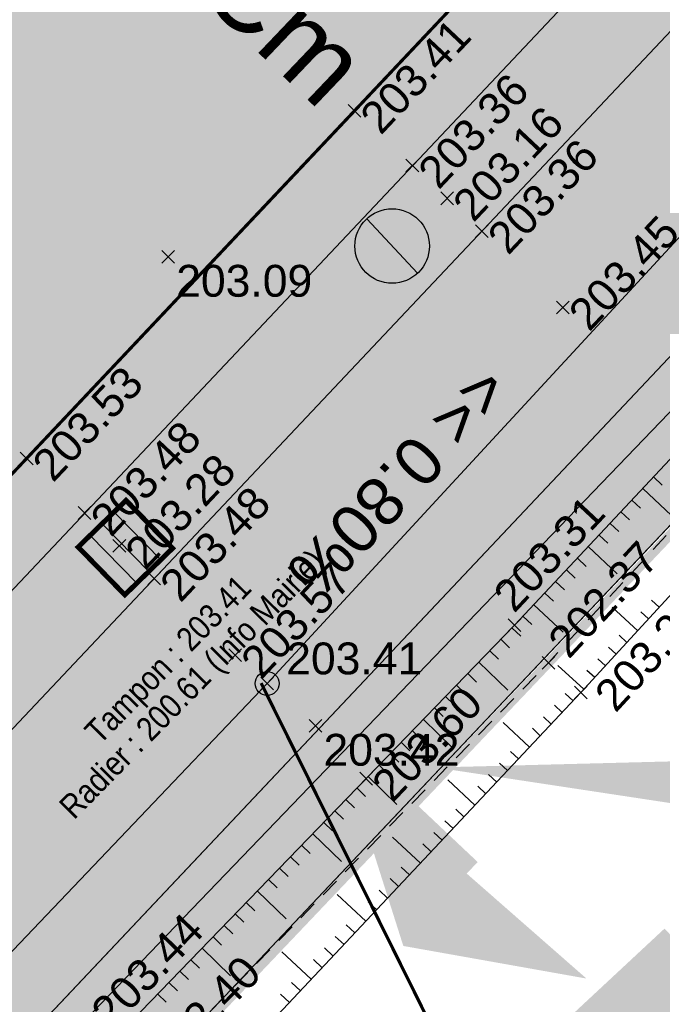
# Model space of a CAD drawing. Extents: x 1616800 to 1632437, y 2248456 to 2251974.
# Tile 186 of 256: x 1617968 to 1617988, y 2251424 to 2251455. Entities that reach past the tile are written whole.
import ezdxf
from ezdxf.enums import TextEntityAlignment as Align

# ---------------------------------------------------------------- set-up
doc = ezdxf.new("R2010")
doc.units = 0
doc.header["$LTSCALE"] = 2
doc.header["$PDMODE"] = 3
doc.header["$PDSIZE"] = 0.2
for name, pattern in [('AXES', [50.8, 31.75, -6.35, 6.35, -6.35]), ('CACHE2', [4.7625, 3.175, -1.5875]), ('CACHEx2', [0.75, 0.5, -0.25]), ('CONTINU', [0]), ('FOSSE', [0.5, 0.3, -0.2]), ('Grille', [0.4, 0.2, -0.2])]:
    doc.linetypes.add(name, pattern=pattern)
doc.layers.get('0').update_dxf_attribs({"linetype": 'CONTINUOUS'})
doc.layers.add('-1-PAP-SURFACES-VOIRIE', color=1, linetype='CONTINUOUS', plot=False)
for name, color, linetype in [('0-PAP DEMANDE MAIRIE 20-06-2017', 5, 'CONTINUOUS'), ('0000-PAP-PROFIL EN TRAVERS DE PRINCIPE', 7, 'CONTINUOUS'), ('01 02-PAP-EP AVALOIRS & GRILLES', 3, 'CONTINUOUS'), ('01-PAP LOTS CONTOURS', 7, 'CONTINUOUS'), ('01-PAP- BORDURE AGGLOS', 30, 'CONTINUOUS'), ('01-PAP- BORDURE CAN CS1 ET PANNEAU SIGNAL', 5, 'CONTINUOUS'), ('01-PAP- BORDURE P1', 6, 'CONTINUOUS'), ('01-PAP- BORDURE T2', 1, 'CONTINUOUS'), ('01-PAP- NIVELLEMENT', 7, 'CONTINUOUS'), ('01-PAP- REVET EV', 93, 'CONTINUOUS'), ('01-PAP- REVET MACROLOT', 51, 'CONTINUOUS'), ('01-PAP- REVET VOIE', 253, 'CONTINUOUS'), ('01-PAP-FILAIRE VOIE', 7, 'CONTINUOUS'), ('01-PAP-MARQUAGE AU SOL', 255, 'CONTINUOUS'), ('01-PAP-REVET NOUE', 93, 'CONTINUOUS'), ('02-PAP-EP PROJET', 3, 'CONTINUOUS'), ('02-PAP-EP TEXTE POUR 2000°', 3, 'CONTINUOUS'), ('08-PAP RESEAU TELEPHONE PROJET', 95, 'CONTINUOUS'), ('09-PAP ECLAIRAGE PROJET', 6, 'CONTINUOUS'), ('09-TRANCHEE GAZ', 30, 'CONTINUOUS'), ('X-PTS TOPO-TEXTE TOPOALT', 8, 'CONTINUOUS'), ('X-PTS TOPO-TOPOPOINT', 8, 'CONTINUOUS'), ('Y - FDP TOPO-LIMITES_ 98061', 8, 'CONTINUOUS'), ('Y-FDP TOPO-TOP_AXE_FOSSE', 8, 'CONTINUOUS'), ('Y-FDP TOPO-TOP_BARBULE', 8, 'CONTINUOUS'), ('Y-FDP TOPO-TOP_TALUS', 8, 'CONTINUOUS'), ('Y-RESEAU EXISTANT FDP-TOP_VANNE_RESEAU', 36, 'CONTINUOUS'), ('Y-RESEAU EXISTANT FDP-TOP_VANNE_SYMB', 36, 'CONTINUOUS'), ('Y-RESEAU EXISTANT FDP-TOP_VANNE_TEXTE', 36, 'CONTINUOUS'), ('ZZ- PAP ALT PTS PROJET', 7, 'CONTINUOUS'), ('ZZ-TopoCod', 5, 'CONTINUOUS')]:
    doc.layers.add(name, color=color, linetype=linetype)
doc.layers.add('01-PAP- REVET TROTTOIR', color=7, linetype='CONTINUOUS', true_color=0xddc49a)
doc.styles.add('Arial 2.0', font='arial.ttf', dxfattribs={"width": 0.99, "height": 0.4})
doc.styles.get("Standard").update_dxf_attribs({"font": 'arial.ttf'})
doc.linetypes.add('EAUX_USÉES', pattern='A,20,-1,["EU",Standard,S=1,R=0,X=0,Y=-0.5],-2.5', length=23.5)

# ---------------------------------------------------------------- blocks, each defined once
blk = doc.blocks.new('U014')
at = {"color": 0}
blk.add_line((0, 0), (0, 0), dxfattribs=at)
blk.add_circle((0, 0), 0.375, dxfattribs=at)
blk = doc.blocks.new('TCPOINT')
at = {"color": 0}
blk.add_point((0, 0), dxfattribs=at)
at = {"layer": 'X-PTS TOPO-TEXTE TOPOALT'}
blk.add_attdef('ALT', text='', height=0.75, dxfattribs=at).set_placement((0.25, -0.25), align=Align.TOP_LEFT)
blk = doc.blocks.new('TCPOINT_2')
at = {"color": 0}
blk.add_point((0, 0), dxfattribs=at)
at = {"layer": 'X-PTS TOPO-TEXTE TOPOALT'}
blk.add_attdef('ALT', (0.25, 0.25), '', height=0.75, dxfattribs=at)
blk = doc.blocks.new('TCPOINT_C')
at = {"color": 0}
blk.add_point((0, 0), dxfattribs=at)
at = {"layer": 'X-PTS TOPO-TEXTE TOPOALT'}
blk.add_attdef('ALT', text='', height=0.75, dxfattribs=at).set_placement((0.5, 0.09), align=Align.MIDDLE_LEFT)
blk = doc.blocks.new('PAP PROJET NIV')
at = {"color": 0}
blk.add_point((0, 0), dxfattribs=at)
at = {"layer": 'ZZ- PAP ALT PTS PROJET', "style": 'Arial 2.0', "width": 0.99}
blk.add_attdef('ALT', text='', height=0.4, dxfattribs=at).set_placement((0.1, -0.1), align=Align.TOP_LEFT)
at = {"layer": 'ZZ-TopoCod', "style": 'Arial 2.0', "width": 0.99}
blk.add_attdef('COD', text='', height=0.12, dxfattribs=at).set_placement((-0.1, 0), align=Align.MIDDLE_RIGHT)
blk = doc.blocks.new('Grille40x40')
at = {"layer": '01-PAP-REVET NOUE', "ltscale": 0.6}
h = blk.add_hatch(color=255, dxfattribs=at)
h.dxf.hatch_style = 1
h.paths.add_polyline_path([(-0.449, 0.452), (0.451, 0.452), (0.451, -0.448), (-0.449, -0.448)])
at = {"linetype": 'Continuous'}
for p, q in [((-0.224, 0.452), (-0.224, -0.448)), ((0.001, 0.452), (0.001, -0.448)), ((0.226, 0.452), (0.226, -0.448))]:
    blk.add_line(p, q, dxfattribs=at)
at = {"linetype": 'Continuous', "const_width": 0.0675, "flags": 128}
blk.add_lwpolyline([(-0.449, 0.452), (0.451, 0.452), (0.451, -0.448), (-0.449, -0.448)], close=True, dxfattribs=at)
blk = doc.blocks.new('MAT HT 4.00m')
at = {"ltscale": 0.6}
h = blk.add_hatch(color=255, dxfattribs=at)
h.dxf.hatch_style = 1
edge = h.paths.add_edge_path()
edge.add_arc((1633920.685, 3151916.202), 0.9, 0, 360)
h = blk.add_hatch(color=256, dxfattribs=at)
h.dxf.hatch_style = 1
h.paths.add_polyline_path([(1633920.072, 3151916.861, 0.208298), (1633919.785, 3151916.202, 0.655221), (1633921.298, 3151915.543)])
blk.add_line((1633921.298, 3151915.543), (1633920.072, 3151916.861), dxfattribs=at)
blk.add_circle((1633920.685, 3151916.202), 0.9, dxfattribs=at)

msp = doc.modelspace()

# ---------------------------------------------------------------- hatches: boundary and pattern name
at = {"layer": '01-PAP- REVET EV'}
h = msp.add_hatch(color=256, dxfattribs=at)
h.dxf.hatch_style = 1
edge = h.paths.add_edge_path()
edge.add_arc((1617784.7073, 2251677.3653), 60, 247.742856, 257.468045, ccw=False)
edge.add_line((1617761.9814, 2251621.8357), (1617699.4389, 2251647.4316))
edge.add_arc((1617722.1648, 2251702.9612), 60, 233.989513, 247.742856, ccw=False)
edge.add_line((1617686.8888, 2251654.4266), (1617669.5974, 2251666.9943))
edge.add_line((1617669.5974, 2251666.9943), (1617668.4216, 2251665.3765))
edge.add_arc((1617669.2305, 2251664.7886), 1, 143.98951, 233.98951)
edge.add_line((1617668.6425, 2251663.9797), (1617685.125, 2251651.9999))
edge.add_arc((1617722.1648, 2251702.9612), 63, 233.989513, 247.742856)
edge.add_line((1617698.3026, 2251644.6551), (1617760.8451, 2251619.0592))
edge.add_arc((1617784.7073, 2251677.3653), 63, 247.742856, 257.468045)
edge.add_line((1617771.0373, 2251615.8662), (1617789.7089, 2251611.7159))
edge.add_arc((1617785.3692, 2251592.1924), 20, 59.33679, 77.46804, ccw=False)
edge.add_line((1617795.569, 2251609.396), (1617948.5955, 2251518.6683))
edge.add_arc((1617986.0799, 2251581.8916), 73.5, 239.336785, 245.06299)
edge.add_line((1617955.0907, 2251515.2438), (1617988.8085, 2251499.566))
edge.add_arc((1617979.9544, 2251480.5238), 21, -43.32991, 65.06299, ccw=False)
edge.add_line((1617995.2302, 2251466.1137), (1617894.4737, 2251359.3053))
edge.add_line((1617894.4737, 2251359.3053), (1617832.0097, 2251294.7553))
edge.add_arc((1617828.1495, 2251312.3365), 18, 282.38358, 315.94089)
edge.add_line((1617841.0847, 2251299.8193), (1617896.6428, 2251357.2328))
edge.add_line((1617896.6428, 2251357.2328), (1617997.4124, 2251464.0551))
edge.add_arc((1617979.9462, 2251480.5263), 24.0076, 316.6793, 423.74015)
edge.add_line((1617990.5682, 2251502.0563), (1617956.3555, 2251517.9641))
edge.add_arc((1617986.0799, 2251581.8916), 70.5, 239.336785, 245.06299, ccw=False)
edge.add_line((1617950.1255, 2251521.2489), (1617797.099, 2251611.9765))
edge.add_arc((1617785.3692, 2251592.1924), 23, 59.33679, 77.46804)
edge.add_line((1617790.3598, 2251614.6444), (1617771.6882, 2251618.7947))
h = msp.add_hatch(color=256, dxfattribs=at)
h.dxf.hatch_style = 1
edge = h.paths.add_edge_path()
edge.add_line((1618000.3795, 2251451.6653), (1618005.2256, 2251456.6501))
edge.add_line((1618005.2256, 2251456.6501), (1618002.5043, 2251459.2517))
edge.add_line((1618002.5043, 2251459.2517), (1617901.7042, 2251352.397))
edge.add_line((1617901.7042, 2251352.397), (1617845.5399, 2251294.3571))
edge.add_arc((1617858.4751, 2251281.8399), 18, 135.94089, 174.84047)
edge.add_line((1617840.548, 2251283.4586), (1617904.6571, 2251349.6964))
edge.add_line((1617904.6571, 2251349.6964), (1617934.7754, 2251382.3083))
edge.add_line((1617934.7754, 2251382.3083), (1618000.3795, 2251451.6653))
at = {"layer": '01-PAP- REVET MACROLOT'}
h = msp.add_hatch(color=256, dxfattribs=at)
h.dxf.hatch_style = 1
edge = h.paths.add_edge_path()
edge.add_arc((1617785.3692, 2251592.1924), 17.5, 59.33679, 77.46804)
edge.add_line((1617789.1664, 2251609.2755), (1617770.4948, 2251613.4258))
edge.add_arc((1617784.7073, 2251677.3653), 65.5, 247.742856, 257.468045, ccw=False)
edge.add_line((1617759.8982, 2251616.7454), (1617730.0229, 2251628.9721))
edge.add_line((1617730.0229, 2251628.9721), (1617729.3798, 2251628.1548))
edge.add_line((1617729.3798, 2251628.1548), (1617679.738, 2251574.4653))
edge.add_line((1617679.738, 2251574.4653), (1617738.9827, 2251533.7062))
edge.add_line((1617738.9827, 2251533.7062), (1617779.8858, 2251505.5659))
edge.add_line((1617779.8858, 2251505.5659), (1617847.8922, 2251475.7862))
edge.add_line((1617847.8922, 2251475.7862), (1617847.8927, 2251475.786))
edge.add_line((1617847.8927, 2251475.786), (1617956.6559, 2251428.8657))
edge.add_line((1617956.6559, 2251428.8657), (1617993.4116, 2251467.8292))
edge.add_arc((1617979.9544, 2251480.5238), 18.5, 316.67009, 327.72094)
edge.add_line((1617995.5954, 2251470.644), (1617990.8277, 2251495.4912))
edge.add_arc((1617979.9544, 2251480.5238), 18.5, 54.0028, 65.06299)
edge.add_line((1617987.7544, 2251497.2991), (1617954.0366, 2251512.9769))
edge.add_arc((1617986.0799, 2251581.8916), 76, 239.336785, 245.06299, ccw=False)
edge.add_line((1617947.3206, 2251516.5179), (1617794.294, 2251607.2455))
at = {"layer": '01-PAP- REVET TROTTOIR'}
h = msp.add_hatch(color=256, dxfattribs=at)
h.dxf.hatch_style = 1
edge = h.paths.add_edge_path()
edge.add_arc((1617784.7073, 2251677.3653), 65.5, 247.742856, 257.468045)
edge.add_line((1617770.4948, 2251613.4258), (1617789.1664, 2251609.2755))
edge.add_arc((1617785.3692, 2251592.1924), 17.5, 59.33679, 77.46804, ccw=False)
edge.add_line((1617794.294, 2251607.2455), (1617947.3206, 2251516.5179))
edge.add_arc((1617986.0799, 2251581.8916), 76, 239.336785, 245.06299)
edge.add_line((1617954.0366, 2251512.9769), (1617987.7544, 2251497.2991))
edge.add_arc((1617979.9544, 2251480.5238), 18.5, -43.32991, 65.06299, ccw=False)
edge.add_line((1617993.4116, 2251467.8292), (1617892.6661, 2251361.0323))
edge.add_line((1617892.6661, 2251361.0323), (1617834.6962, 2251301.1265))
edge.add_line((1617834.6962, 2251301.1265), (1617823.5125, 2251297.7306))
edge.add_arc((1617826.1974, 2251309.638), 12.2064, 225.71227, 257.29336, ccw=False)
edge.add_line((1617817.6742, 2251300.9002), (1617815.7598, 2251302.776))
edge.add_line((1617815.7598, 2251302.776), (1617814.0101, 2251300.9903))
edge.add_line((1617814.0101, 2251300.9903), (1617815.7202, 2251299.3168))
edge.add_arc((1617828.1494, 2251312.3364), 17.9999, 226.32876, 282.38379)
edge.add_line((1617832.0097, 2251294.7553), (1617894.4737, 2251359.3053))
edge.add_line((1617894.4737, 2251359.3053), (1617995.2302, 2251466.1137))
edge.add_arc((1617979.9544, 2251480.5238), 21, 316.67009, 425.06299)
edge.add_line((1617988.8085, 2251499.566), (1617955.0907, 2251515.2438))
edge.add_arc((1617986.0799, 2251581.8916), 73.5, 239.336785, 245.06299, ccw=False)
edge.add_line((1617948.5955, 2251518.6683), (1617795.569, 2251609.396))
edge.add_arc((1617785.3692, 2251592.1924), 20, 59.33679, 77.46804)
edge.add_line((1617789.7089, 2251611.7159), (1617771.0373, 2251615.8662))
edge.add_arc((1617784.7073, 2251677.3653), 63, 247.742856, 257.468045, ccw=False)
edge.add_line((1617760.8451, 2251619.0592), (1617698.3026, 2251644.6551))
edge.add_arc((1617722.1648, 2251702.9612), 63, 233.989513, 247.742856, ccw=False)
edge.add_line((1617685.125, 2251651.9999), (1617668.6425, 2251663.9797))
edge.add_arc((1617669.2305, 2251664.7886), 1, 143.98951, 233.98951, ccw=False)
edge.add_line((1617668.4216, 2251665.3765), (1617669.5974, 2251666.9943))
edge.add_line((1617669.5974, 2251666.9943), (1617667.9796, 2251668.1702))
edge.add_arc((1617651.5175, 2251645.5207), 28, 53.98951, 58.44705)
edge.add_line((1617666.1695, 2251669.3811), (1617662.9857, 2251665.0006))
edge.add_line((1617662.9857, 2251665.0006), (1617690.045, 2251645.3333))
edge.add_line((1617690.045, 2251645.3333), (1617759.8982, 2251616.7454))
at = {"layer": '01-PAP- REVET VOIE'}
h = msp.add_hatch(color=256, dxfattribs=at)
h.dxf.hatch_style = 1
edge = h.paths.add_edge_path()
edge.add_line((1617518.4701, 2251589.3779), (1617548.9396, 2251559.1036))
edge.add_arc((1617561.6466, 2251571.8523), 18, 134.27861, 225.09375, ccw=False)
edge.add_line((1617549.08, 2251584.7395), (1617566.9993, 2251602.2132))
edge.add_line((1617566.9993, 2251602.2132), (1617574.1589, 2251609.1947))
edge.add_line((1617574.1589, 2251609.1947), (1617587.046, 2251621.7614))
edge.add_line((1617587.046, 2251621.7614), (1617599.9332, 2251634.328))
edge.add_line((1617599.9332, 2251634.328), (1617607.0927, 2251641.3095))
edge.add_line((1617607.0927, 2251641.3095), (1617631.9693, 2251665.5674))
edge.add_arc((1617651.5175, 2251645.5207), 28, 58.44705, 134.27861, ccw=False)
edge.add_arc((1617651.5175, 2251645.5207), 28, 53.98951, 58.44705, ccw=False)
edge.add_line((1617667.9796, 2251668.1702), (1617669.5974, 2251666.9943))
edge.add_line((1617669.5974, 2251666.9943), (1617686.8888, 2251654.4266))
edge.add_arc((1617722.1648, 2251702.9612), 60, 233.989513, 247.742856)
edge.add_line((1617699.4389, 2251647.4316), (1617761.9814, 2251621.8357))
edge.add_arc((1617784.7073, 2251677.3653), 60, 247.742856, 257.468045)
edge.add_line((1617771.6882, 2251618.7947), (1617790.3598, 2251614.6444))
edge.add_arc((1617785.3692, 2251592.1924), 23, 59.33679, 77.46804, ccw=False)
edge.add_line((1617797.099, 2251611.9765), (1617950.1255, 2251521.2489))
edge.add_arc((1617986.0799, 2251581.8916), 70.5, 239.336785, 245.06299)
edge.add_line((1617956.3555, 2251517.9641), (1617990.5682, 2251502.0563))
edge.add_arc((1617979.9462, 2251480.5263), 24.0076, -43.3207, 63.74015, ccw=False)
edge.add_line((1617997.4124, 2251464.0551), (1617896.6428, 2251357.2328))
edge.add_line((1617896.6428, 2251357.2328), (1617841.0847, 2251299.8193))
edge.add_arc((1617828.0846, 2251312.4528), 18.1276, 226.78814, 315.81935, ccw=False)
edge.add_line((1617815.6727, 2251299.241), (1617845.7894, 2251269.0699))
edge.add_arc((1617858.4751, 2251281.8399), 18, 135.94089, 225.18966, ccw=False)
edge.add_line((1617845.5399, 2251294.3571), (1617901.7042, 2251352.397))
edge.add_line((1617901.7042, 2251352.397), (1618002.5043, 2251459.2517))
edge.add_arc((1617979.9481, 2251480.5257), 31.0059, 316.6756, 424.04236)
edge.add_line((1617993.5196, 2251508.4037), (1617959.3069, 2251524.3115))
edge.add_arc((1617986.0799, 2251581.8916), 63.5, 239.336785, 245.06299, ccw=False)
edge.add_line((1617953.6954, 2251527.2701), (1617941.7384, 2251534.3593))
edge.add_line((1617941.7384, 2251534.3593), (1617933.1366, 2251539.4592))
edge.add_line((1617933.1366, 2251539.4592), (1617917.6534, 2251548.639))
edge.add_line((1617917.6534, 2251548.639), (1617902.1702, 2251557.8189))
edge.add_line((1617902.1702, 2251557.8189), (1617893.5684, 2251562.9188))
edge.add_line((1617893.5684, 2251562.9188), (1617862.6019, 2251581.2785))
edge.add_line((1617862.6019, 2251581.2785), (1617854.0001, 2251586.3784))
edge.add_line((1617854.0001, 2251586.3784), (1617838.5168, 2251595.5582))
edge.add_line((1617838.5168, 2251595.5582), (1617823.0336, 2251604.738))
edge.add_line((1617823.0336, 2251604.738), (1617814.4318, 2251609.8379))
edge.add_line((1617814.4318, 2251609.8379), (1617800.6689, 2251617.9978))
edge.add_arc((1617785.3692, 2251592.1924), 30, 59.33679, 77.46804)
edge.add_line((1617791.8787, 2251621.4777), (1617773.2071, 2251625.628))
edge.add_arc((1617784.7073, 2251677.3653), 53, 247.74286, 257.46804, ccw=False)
edge.add_line((1617764.6328, 2251628.3141), (1617702.0903, 2251653.91))
edge.add_arc((1617722.1648, 2251702.9612), 53, 233.98951, 247.74286, ccw=False)
edge.add_line((1617691.0043, 2251660.089), (1617673.713, 2251672.6567))
edge.add_line((1617673.713, 2251672.6567), (1617672.0952, 2251673.8326))
edge.add_arc((1617651.5175, 2251645.5207), 35, 53.98951, 67.27562)
edge.add_arc((1617651.5175, 2251645.5207), 35, 67.27562, 134.27861)
edge.add_line((1617627.0823, 2251670.5791), (1617543.7064, 2251589.2767))
edge.add_arc((1617531.1397, 2251602.1639), 18, 280.7213, 314.27861, ccw=False)
edge.add_arc((1617531.1397, 2251602.1639), 18, 225.26192, 280.7213, ccw=False)

# ---------------------------------------------------------------- linework, layer by layer
at = {"layer": '-1-PAP-SURFACES-VOIRIE', "flags": 128}
for points in [[(1617901.7042, 2251352.397), (1618002.5043, 2251459.2517, 0.5060499), (1617993.5196, 2251508.4037), (1617959.3069, 2251524.3115, -0.0249905), (1617953.6954, 2251527.2701), (1617941.7384, 2251534.3593), (1617933.1366, 2251539.4592), (1617917.6534, 2251548.639), (1617902.1702, 2251557.8189), (1617893.5684, 2251562.9188), (1617862.6019, 2251581.2785), (1617854.0001, 2251586.3784), (1617838.5168, 2251595.5582), (1617823.0336, 2251604.738), (1617814.4318, 2251609.8379), (1617800.6689, 2251617.9978, 0.079278), (1617791.8787, 2251621.4777), (1617773.2071, 2251625.628, -0.0424596), (1617764.6328, 2251628.3141), (1617702.0903, 2251653.91, -0.0600824), (1617691.0043, 2251660.089), (1617673.713, 2251672.6567)], [(1617669.5974, 2251666.9943), (1617686.8888, 2251654.4266, 0.0600824), (1617699.4389, 2251647.4316), (1617761.9814, 2251621.8357, 0.0424596), (1617771.6882, 2251618.7947), (1617790.3598, 2251614.6444, -0.079278), (1617797.099, 2251611.9765), (1617950.1255, 2251521.2489, 0.0249905), (1617956.3555, 2251517.9641), (1617990.5682, 2251502.0563, -0.5043745), (1617997.4124, 2251464.0551), (1617896.6428, 2251357.2328)]]:
    msp.add_lwpolyline(points, format="xyb", dxfattribs=at)
at = {"layer": '0-PAP DEMANDE MAIRIE 20-06-2017', "const_width": 0.3, "flags": 128}
msp.add_lwpolyline([(1617839.028, 2251281.8757), (1617904.6571, 2251349.6964), (1617947.8706, 2251396.066), (1618016.0396, 2251467.7735), (1618039.1855, 2251491.5817)], dxfattribs=at)
at = {"layer": '0-PAP DEMANDE MAIRIE 20-06-2017', "color": 96, "linetype": 'CACHE2', "const_width": 0.5, "flags": 128}
msp.add_lwpolyline([(1617836.922, 2251303.7987), (1617911.6647, 2251381.7565), (1617957.1616, 2251430.0335), (1618001.7546, 2251476.8538)], dxfattribs=at)
at = {"layer": '0000-PAP-PROFIL EN TRAVERS DE PRINCIPE', "color": 1, "flags": 128}
for points in [[(1617967.7433, 2251442.0764, 10, 0, 0), (1617965.7512, 2251439.804, 0, 0, 0)], [(1617982.2916, 2251428.3525, 10, 0, 0), (1617980.2995, 2251426.08, 0, 0, 0)]]:
    msp.add_lwpolyline(points, format="xyseb", dxfattribs=at)
at = {"layer": '0000-PAP-PROFIL EN TRAVERS DE PRINCIPE', "color": 1, "linetype": 'CACHEx2', "const_width": 1, "flags": 128}
msp.add_lwpolyline([(1617982.2916, 2251428.3525), (1617967.7433, 2251442.0764)], dxfattribs=at)
at = {"layer": '01-PAP LOTS CONTOURS', "const_width": 0.1, "flags": 128}
msp.add_lwpolyline([(1617794.294, 2251607.2455, 0.079278), (1617789.1664, 2251609.2755), (1617770.4948, 2251613.4258, -0.0424596), (1617759.8982, 2251616.7454), (1617730.0229, 2251628.9721), (1617729.3798, 2251628.1548), (1617679.738, 2251574.4653), (1617738.9827, 2251533.7062), (1617779.8858, 2251505.5659), (1617847.8922, 2251475.7862), (1617847.8927, 2251475.786), (1617956.6559, 2251428.8657), (1617993.4116, 2251467.8292, 0.0482558), (1617995.5954, 2251470.644), (1617990.8277, 2251495.4912, 0.0482967), (1617987.7544, 2251497.2991), (1617954.0366, 2251512.9769, -0.0249905), (1617947.3206, 2251516.5179)], format="xyb", close=True, dxfattribs=at)
at = {"layer": '01-PAP- BORDURE AGGLOS', "linetype": 'CACHE2', "ltscale": 0.5, "const_width": 0.5, "flags": 128}
msp.add_lwpolyline([(1617659.75, 2251667.3524), (1617690.045, 2251645.3333), (1617759.8982, 2251616.7454, 0.0424596), (1617770.4948, 2251613.4258), (1617789.1664, 2251609.2755, -0.079278), (1617794.294, 2251607.2455), (1617947.3206, 2251516.5179, 0.0249905), (1617954.0366, 2251512.9769), (1617987.7544, 2251497.2991, -0.0482967), (1617990.8277, 2251495.4912), (1617995.5954, 2251470.644, -0.0482558), (1617993.4116, 2251467.8292), (1617892.6661, 2251361.0323), (1617834.6962, 2251301.1265), (1617823.5125, 2251297.7306, -0.1386774), (1617817.6742, 2251300.9002), (1617815.7598, 2251302.776)], format="xyb", dxfattribs=at)
at = {"layer": '01-PAP- BORDURE CAN CS1 ET PANNEAU SIGNAL', "linetype": 'AXES', "ltscale": 0.1, "const_width": 0.5, "flags": 128}
msp.add_lwpolyline([(1617814.0101, 2251300.9903), (1617815.5517, 2251299.4797, 0.401534), (1617840.5095, 2251299.2249), (1617896.6428, 2251357.2328), (1617997.4124, 2251464.0551)], format="xyb", dxfattribs=at)
at = {"layer": '01-PAP- BORDURE P1', "linetype": 'Grille', "ltscale": 2, "const_width": 0.5, "flags": 128}
msp.add_lwpolyline([(1617669.5974, 2251666.9943), (1617668.4216, 2251665.3765, 0.4142136), (1617668.6425, 2251663.9797), (1617685.125, 2251651.9999, 0.0600824), (1617698.3026, 2251644.6551), (1617760.8451, 2251619.0592, 0.0424596), (1617771.0373, 2251615.8662), (1617789.7089, 2251611.7159, -0.079278), (1617795.569, 2251609.396), (1617948.5955, 2251518.6683, 0.0249905), (1617955.0907, 2251515.2438), (1617988.8085, 2251499.566, -0.5116867), (1617995.2302, 2251466.1137), (1617894.4737, 2251359.3053), (1617832.0097, 2251294.7553)], format="xyb", dxfattribs=at)
at = {"layer": '01-PAP- BORDURE T2', "const_width": 0.5, "flags": 128}
msp.add_lwpolyline([(1618002.5043, 2251459.2517), (1617901.7042, 2251352.397), (1617845.5399, 2251294.3571, 0.4103785), (1617845.7894, 2251269.0699), (1617861.3992, 2251253.5631)], format="xyb", dxfattribs=at)
at = {"layer": '01-PAP-FILAIRE VOIE', "flags": 128}
for points in [[(1617543.7064, 2251589.2767), (1617627.0823, 2251670.5791, -0.3653994), (1617672.0952, 2251673.8326), (1617691.0043, 2251660.089, 0.0600824), (1617702.0903, 2251653.91), (1617764.6328, 2251628.3141, 0.0424596), (1617773.2071, 2251625.628), (1617791.8787, 2251621.4777, -0.079278), (1617800.6689, 2251617.9978), (1617953.6954, 2251527.2701, 0.0249905), (1617959.3069, 2251524.3115), (1617993.0247, 2251508.6338, -0.5116867), (1618002.5043, 2251459.2517), (1617901.7042, 2251352.397), (1617845.5399, 2251294.3571, 0.4103785), (1617845.7894, 2251269.0699), (1617861.3992, 2251253.5631)], [(1617798.0551, 2251316.6239), (1617815.5517, 2251299.4797, 0.4160445), (1617841.0847, 2251299.8193), (1617896.6428, 2251357.2328), (1617997.4124, 2251464.0551, 0.5116867), (1617990.0734, 2251502.2864), (1617956.3555, 2251517.9641, -0.0249905), (1617950.1255, 2251521.2489), (1617797.099, 2251611.9765, 0.079278), (1617790.3598, 2251614.6444)], [(1617832.0097, 2251294.7553), (1617894.4737, 2251359.3053), (1617995.2302, 2251466.1137, 0.5116867), (1617988.8085, 2251499.566), (1617955.0907, 2251515.2438, -0.0249905), (1617948.5955, 2251518.6683), (1617795.569, 2251609.396, 0.079278), (1617789.7089, 2251611.7159)], [(1617799.8048, 2251318.4095), (1617817.6742, 2251300.9002, 0.1386774), (1617823.5125, 2251297.7306), (1617834.6962, 2251301.1265), (1617892.6661, 2251361.0323), (1617993.4116, 2251467.8292, 0.5116867), (1617987.7544, 2251497.2991), (1617954.0366, 2251512.9769, -0.0249905), (1617947.3206, 2251516.5179), (1617794.294, 2251607.2455, 0.079278), (1617789.1664, 2251609.2755, 0.079278)]]:
    msp.add_lwpolyline(points, format="xyb", dxfattribs=at)
at = {"layer": '01-PAP-FILAIRE VOIE'}
msp.add_lwpolyline([(1617764.0901, 2251631.7521), (1617798.0424, 2251624.2052), (1617955.7354, 2251530.7108, 0.0249905), (1617960.9934, 2251527.9386), (1618039.1855, 2251491.5817), (1618016.0396, 2251467.7735), (1618000.3795, 2251451.6653), (1617934.7754, 2251382.3083), (1617904.6571, 2251349.6964), (1617840.9422, 2251283.8538)], format="xyb", dxfattribs=at)
at = {"layer": '01-PAP-MARQUAGE AU SOL', "linetype": 'CACHE2', "ltscale": 2, "const_width": 0.4}
msp.add_lwpolyline([(1617533.5257, 2251574.4607), (1617629.5258, 2251668.0733, -0.3653994), (1617670.0374, 2251671.0014), (1617688.9466, 2251657.2578, 0.0600824), (1617700.7646, 2251650.6708), (1617763.3071, 2251625.0749, 0.0424596), (1617772.4477, 2251622.2114), (1617791.1193, 2251618.061, -0.079278), (1617798.884, 2251614.9872), (1617951.9105, 2251524.2595, 0.0249905), (1617957.8312, 2251521.1378), (1617991.549, 2251505.4601, -0.5116867), (1617999.9583, 2251461.6534), (1617899.1735, 2251354.8149), (1617830.7647, 2251284.1216)], format="xyb", dxfattribs=at)
at = {"layer": '02-PAP-EP PROJET', "linetype": 'AXES', "lineweight": -3, "ltscale": 0.02, "const_width": 1, "elevation": 0.24, "flags": 128}
msp.add_lwpolyline([(1617980.65, 2251431.3268), (1617971.3804, 2251438.6454)], dxfattribs=at)
at = {"layer": '02-PAP-EP PROJET', "linetype": 'CONTINU', "lineweight": -3, "ltscale": 0.02, "const_width": 0.5, "flags": 128}
msp.add_lwpolyline([(1617982.0464, 2251432.384), (1617980.0288, 2251432.4392), (1617979.4641, 2251431.3537), (1617980.4211, 2251429.5608)], dxfattribs=at)
at = {"layer": '02-PAP-EP TEXTE POUR 2000°', "elevation": 199.9526, "flags": 128}
msp.add_lwpolyline([(1617998.2552, 2251430.6261, 3, 0, 0), (1617981.3192, 2251431.6848, 0, 0, 0)], format="xyseb", dxfattribs=at)
at = {"layer": '08-PAP RESEAU TELEPHONE PROJET', "linetype": 'AXES', "ltscale": 0.05, "const_width": 0.8, "flags": 128}
msp.add_lwpolyline([(1617969.3843, 2251507.2384), (1617989.1394, 2251497.9917, -0.4923605), (1617994.6393, 2251466.9308), (1617943.8205, 2251413.6426), (1617833.2115, 2251297.8964)], format="xyb", dxfattribs=at)
at = {"layer": '09-PAP ECLAIRAGE PROJET', "linetype": 'CACHE2', "ltscale": 0.2, "const_width": 0.6, "flags": 128}
msp.add_lwpolyline([(1617835.8758, 2251296.7221), (1617996.8619, 2251466.7043, 0.11563), (1618001.3098, 2251475.5712, 0.11563)], format="xyb", dxfattribs=at)
at = {"layer": '09-TRANCHEE GAZ', "linetype": 'CACHE2', "ltscale": 0.2, "const_width": 0.6, "flags": 128}
msp.add_lwpolyline([(1617557.6682, 2251612.8519), (1617561.794, 2251608.2637), (1617598.9063, 2251645.0422), (1617632.473, 2251676.6833), (1617647.1563, 2251681.8309), (1617692.0686, 2251648.4173), (1617762.0482, 2251618.6142), (1617795.0225, 2251610.0213), (1617879.512, 2251560.8873), (1617954.7915, 2251516.1913), (1617993.0078, 2251498.2577), (1618000.7752, 2251485.3428), (1618001.3029, 2251472.2595), (1617832.6749, 2251293.9695), (1617822.3765, 2251283.5687)], dxfattribs=at)
at = {"layer": 'Y - FDP TOPO-LIMITES_ 98061', "flags": 128}
msp.add_lwpolyline([(1618000.033, 2251119.6372), (1618010.804, 2251118.9442), (1618115.6175, 2251197.6704), (1618016.3138, 2251311.8142), (1617999.4777, 2251326.37), (1617969.9379, 2251352.0601), (1617934.7754, 2251382.3083), (1618000.3795, 2251451.6653), (1618016.0396, 2251467.7735), (1618112.1715, 2251442.2887), (1618276.1045, 2251385.219), (1618332.7249, 2251346.7882), (1618346.2552, 2251357.2778), (1618351.6069, 2251354.908), (1618148.3489, 2251202.3141), (1618189.5386, 2251153.7374), (1618188.0254, 2251152.4292), (1618159.8898, 2251128.1121), (1618124.8252, 2251097.8039), (1618067.4989, 2251048.255), (1618052.0285, 2251063.7931), (1618022.5176, 2251095.4882), (1618000.033, 2251119.6372)], dxfattribs=at)
at = {"layer": 'Y-FDP TOPO-TOP_AXE_FOSSE', "linetype": 'FOSSE', "elevation": 201.34, "flags": 128}
msp.add_lwpolyline([(1617923.8116, 2251369.998), (1617935.4036, 2251382.537), (1617947.8706, 2251396.066), (1617960.2606, 2251409.035), (1617972.2846, 2251422.024), (1617984.8566, 2251434.973), (1618000.1236, 2251451.443)], dxfattribs=at)
at = {"layer": 'Y-FDP TOPO-TOP_BARBULE'}
for p, q in [((1617988.1602, 2251440.808), (1617988.4305, 2251440.5545)), ((1617987.8182, 2251440.4433), (1617988.7208, 2251439.5968)), ((1617987.4761, 2251440.0786), (1617987.7474, 2251439.8242)), ((1617987.1341, 2251439.7139), (1617987.4059, 2251439.459)), ((1617986.792, 2251439.3492), (1617987.0644, 2251439.0938)), ((1617986.45, 2251438.9845), (1617986.7228, 2251438.7286)), ((1617986.108, 2251438.6198), (1617987.0191, 2251437.7653)), ((1617985.7659, 2251438.2551), (1617986.0398, 2251437.9983)), ((1617985.4239, 2251437.8904), (1617985.6982, 2251437.6331)), ((1617985.0818, 2251437.5257), (1617985.3567, 2251437.2679)), ((1617984.7398, 2251437.161), (1617985.0152, 2251436.9027)), ((1617984.3978, 2251436.7963), (1617985.3174, 2251435.9338)), ((1617988.34, 2251436.7159), (1617988.098, 2251436.9384)), ((1617987.6631, 2251435.9798), (1617986.8541, 2251436.7237)), ((1617988.0015, 2251436.3478), (1617987.7592, 2251436.5707)), ((1617984.0557, 2251436.4316), (1617984.3321, 2251436.1723)), ((1617983.7124, 2251436.0681), (1617983.9855, 2251435.8038)), ((1617983.3647, 2251435.7088), (1617983.6377, 2251435.4446)), ((1617987.3246, 2251435.6117), (1617987.0816, 2251435.8353)), ((1617983.017, 2251435.3494), (1617983.2899, 2251435.0854)), ((1617986.9862, 2251435.2437), (1617986.7428, 2251435.4675)), ((1617982.6693, 2251434.9901), (1617983.5784, 2251434.1105)), ((1617986.6477, 2251434.8757), (1617986.404, 2251435.0998)), ((1617982.3217, 2251434.6308), (1617982.5942, 2251434.367)), ((1617985.9708, 2251434.1396), (1617985.156, 2251434.8889)), ((1617986.3093, 2251434.5076), (1617986.0652, 2251434.7321)), ((1617981.974, 2251434.2714), (1617982.2464, 2251434.0078)), ((1617981.6263, 2251433.9121), (1617981.8986, 2251433.6487)), ((1617985.6295, 2251433.7743), (1617985.3865, 2251434.0027)), ((1617981.2786, 2251433.5528), (1617981.5508, 2251433.2895)), ((1617985.287, 2251433.41), (1617985.0426, 2251433.6398)), ((1617980.9309, 2251433.1935), (1617981.8376, 2251432.3162)), ((1617984.2594, 2251432.3172), (1617983.4308, 2251433.0964)), ((1617984.9444, 2251433.0458), (1617984.6987, 2251433.2769)), ((1617980.5833, 2251432.8341), (1617980.8551, 2251432.5711)), ((1617984.6019, 2251432.6815), (1617984.3547, 2251432.9139)), ((1617980.2356, 2251432.4748), (1617980.5073, 2251432.2119)), ((1617983.9169, 2251431.953), (1617983.6669, 2251432.188)), ((1617979.8879, 2251432.1155), (1617980.1594, 2251431.8527)), ((1617979.5402, 2251431.7561), (1617979.8116, 2251431.4935)), ((1617983.5744, 2251431.5887), (1617983.323, 2251431.8251)), ((1617979.1925, 2251431.3968), (1617980.0967, 2251430.5219)), ((1617982.5468, 2251430.496), (1617981.695, 2251431.297)), ((1617983.2318, 2251431.2245), (1617982.9791, 2251431.4622)), ((1617978.8449, 2251431.0375), (1617979.116, 2251430.7752)), ((1617982.8893, 2251430.8602), (1617982.6352, 2251431.0992)), ((1617978.4972, 2251430.6781), (1617978.7681, 2251430.416)), ((1617978.1495, 2251430.3188), (1617978.4203, 2251430.0568)), ((1617982.2043, 2251430.1317), (1617981.9473, 2251430.3733)), ((1617981.8618, 2251429.7675), (1617981.6034, 2251430.0104)), ((1617977.8018, 2251429.9595), (1617978.0725, 2251429.6976)), ((1617977.4541, 2251429.6002), (1617978.3559, 2251428.7277)), ((1617980.8342, 2251428.6747), (1617979.9591, 2251429.4976)), ((1617981.5192, 2251429.4032), (1617981.2595, 2251429.6475)), ((1617977.1065, 2251429.2408), (1617977.3768, 2251428.9792)), ((1617981.1767, 2251429.039), (1617980.9156, 2251429.2845)), ((1617976.7588, 2251428.8815), (1617977.029, 2251428.62)), ((1617976.4111, 2251428.5222), (1617976.6812, 2251428.2608)), ((1617980.4917, 2251428.3105), (1617980.2278, 2251428.5586)), ((1617976.0634, 2251428.1628), (1617976.3333, 2251427.9017)), ((1617980.1492, 2251427.9462), (1617979.8838, 2251428.1957)), ((1617979.8066, 2251427.582), (1617979.5399, 2251427.8328)), ((1617975.7157, 2251427.8035), (1617976.615, 2251426.9334)), ((1617979.1216, 2251426.8534), (1617978.2232, 2251427.6982)), ((1617975.368, 2251427.4442), (1617975.6377, 2251427.1833)), ((1617979.4641, 2251427.2177), (1617979.196, 2251427.4698)), ((1617975.0204, 2251427.0848), (1617975.2899, 2251426.8241)), ((1617974.6727, 2251426.7255), (1617974.942, 2251426.4649)), ((1617978.7791, 2251426.4892), (1617978.5082, 2251426.7439)), ((1617974.325, 2251426.3662), (1617974.5942, 2251426.1057)), ((1617978.4366, 2251426.1249), (1617978.1643, 2251426.381)), ((1617973.9773, 2251426.0069), (1617974.8742, 2251425.1391)), ((1617978.0941, 2251425.7607), (1617977.8204, 2251426.0181)), ((1617977.409, 2251425.0322), (1617976.4874, 2251425.8988)), ((1617973.6296, 2251425.6475), (1617973.8985, 2251425.3873)), ((1617977.7515, 2251425.3964), (1617977.4764, 2251425.6551)), ((1617973.282, 2251425.2882), (1617973.5507, 2251425.0281)), ((1617972.9343, 2251424.9289), (1617973.2029, 2251424.669)), ((1617977.0665, 2251424.6679), (1617976.7886, 2251424.9292)), ((1617972.5866, 2251424.5695), (1617972.8551, 2251424.3098)), ((1617976.724, 2251424.3037), (1617976.4447, 2251424.5663))]:
    msp.add_line(p, q, dxfattribs=at)
at = {"layer": 'Y-FDP TOPO-TOP_TALUS', "linetype": 'CONTINU', "elevation": 201.34, "flags": 128}
msp.add_lwpolyline([(1617922.4756, 2251371.489), (1617933.9776, 2251383.983), (1617946.7026, 2251397.243), (1617959.1446, 2251410.488), (1617971.1386, 2251423.073), (1617983.7926, 2251436.151), (1617999.7136, 2251453.127)], dxfattribs=at)
at = {"layer": 'Y-FDP TOPO-TOP_TALUS', "flags": 128}
msp.add_lwpolyline([(1618011.0817, 2251318.3479), (1618006.002, 2251322.967), (1617999.594, 2251328.717), (1617993.593, 2251333.915), (1617983.108, 2251343.197), (1617973.264, 2251352.021), (1617960.096, 2251363.436), (1617946.983, 2251374.946), (1617939.7716, 2251381.104), (1617938.2516, 2251382.654, -0.2312463), (1617938.5296, 2251383.556), (1617949.1796, 2251394.777), (1617961.8056, 2251407.837), (1617973.5676, 2251420.947), (1617985.8756, 2251434.036), (1618001.7246, 2251451.271)], format="xyb", dxfattribs=at)
at = {"layer": 'Y-RESEAU EXISTANT FDP-TOP_VANNE_RESEAU', "elevation": 201.34, "flags": 128}
for points in [[(1617913.6636, 2251369.127), (1617944.9516, 2251401.717), (1617976.0216, 2251434.323), (1618036.9536, 2251500.294), (1618096.3381, 2251566.7729)], [(1617913.6636, 2251369.127), (1617944.9516, 2251401.717), (1617976.0216, 2251434.323), (1618036.9536, 2251500.294)]]:
    msp.add_lwpolyline(points, dxfattribs=at)
at = {"layer": 'Y-RESEAU EXISTANT FDP-TOP_VANNE_RESEAU', "flags": 128}
for points in [[(1617904.8016, 2251354.888), (1617935.5726, 2251387.647), (1618016.9986, 2251472.311), (1618044.8456, 2251503.63), (1618097.0075, 2251566.4673)], [(1617904.8016, 2251354.888), (1617935.5726, 2251387.647), (1618016.9986, 2251472.311), (1618044.8456, 2251503.63)]]:
    msp.add_lwpolyline(points, dxfattribs=at)
at = {"layer": 'Y-RESEAU EXISTANT FDP-TOP_VANNE_SYMB', "linetype": 'EAUX_USÉES', "const_width": 0.3, "flags": 128}
msp.add_lwpolyline([(1617756.6593, 2251200.099), (1617818.7345, 2251267.7053), (1617852.2065, 2251304.3287), (1617882.9252, 2251336.8892), (1617913.6636, 2251369.127), (1617944.9516, 2251401.717), (1617976.0216, 2251434.323), (1618006.7946, 2251467.044), (1618036.9536, 2251500.294)], dxfattribs=at)
at = {"layer": 'Y-RESEAU EXISTANT FDP-TOP_VANNE_SYMB', "linetype": 'CONTINU', "const_width": 0.1, "flags": 128}
msp.add_lwpolyline([(1617975.8339, 2251434.3334), (1617986.8005, 2251412.2305)], dxfattribs=at)

# ---------------------------------------------------------------- block references
at = {"layer": '01 02-PAP-EP AVALOIRS & GRILLES', "lineweight": -3, "xscale": 2.330501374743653, "yscale": 2.330501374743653, "zscale": 2.330501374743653, "rotation": 44.2786060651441}
msp.add_blockref('Grille40x40', (1617971.5728, 2251438.583, -201.2772), dxfattribs=at)
at = {"layer": '01-PAP- NIVELLEMENT'}
ref = msp.add_blockref('PAP PROJET NIV', (1617978.7637, 2251452.3015, 203.4095), dxfattribs=at)
ref.add_attrib('ALT', '203.41', dxfattribs={"layer": 'ZZ- PAP ALT PTS PROJET', "height": 1, "rotation": 46.67009, "style": 'Arial 2.0', "width": 0.99}).set_placement((1617978.8637, 2251452.2015, 203.4095), align=Align.TOP_LEFT)
ref = msp.add_blockref('PAP PROJET NIV', (1617980.5823, 2251450.586, 203.3595), dxfattribs=at)
ref.add_attrib('ALT', '203.36', dxfattribs={"layer": 'ZZ- PAP ALT PTS PROJET', "height": 1, "rotation": 46.67009, "style": 'Arial 2.0', "width": 0.99}).set_placement((1617980.6823, 2251450.486, 203.3595), align=Align.TOP_LEFT)
ref = msp.add_blockref('PAP PROJET NIV', (1617981.6734, 2251449.5567, 203.1595), dxfattribs=at)
ref.add_attrib('ALT', '203.16', dxfattribs={"layer": 'ZZ- PAP ALT PTS PROJET', "height": 1, "rotation": 46.67009, "style": 'Arial 2.0', "width": 0.99}).set_placement((1617981.7734, 2251449.4567, 203.1595), align=Align.TOP_LEFT)
ref = msp.add_blockref('PAP PROJET NIV', (1617982.7645, 2251448.5274, 203.3595), dxfattribs=at)
ref.add_attrib('ALT', '203.36', dxfattribs={"layer": 'ZZ- PAP ALT PTS PROJET', "height": 1, "rotation": 46.67009, "style": 'Arial 2.0', "width": 0.99}).set_placement((1617982.8645, 2251448.4274, 203.3595), align=Align.TOP_LEFT)
ref = msp.add_blockref('PAP PROJET NIV', (1617985.3105, 2251446.1257, 203.447), dxfattribs=at)
ref.add_attrib('ALT', '203.45', dxfattribs={"layer": 'ZZ- PAP ALT PTS PROJET', "height": 1, "rotation": 46.67009, "style": 'Arial 2.0', "width": 0.99}).set_placement((1617985.4105, 2251446.0257, 203.447), align=Align.TOP_LEFT)
ref = msp.add_blockref('PAP PROJET NIV', (1617968.4708, 2251441.3902, 203.5295), dxfattribs=at)
ref.add_attrib('ALT', '203.53', dxfattribs={"layer": 'ZZ- PAP ALT PTS PROJET', "height": 1, "rotation": 46.67009, "style": 'Arial 2.0', "width": 0.99}).set_placement((1617968.5708, 2251441.2902, 203.5295), align=Align.TOP_LEFT)
ref = msp.add_blockref('PAP PROJET NIV', (1617970.2893, 2251439.6747, 203.4795), dxfattribs=at)
ref.add_attrib('ALT', '203.48', dxfattribs={"layer": 'ZZ- PAP ALT PTS PROJET', "height": 1, "rotation": 46.67009, "style": 'Arial 2.0', "width": 0.99}).set_placement((1617970.3893, 2251439.5747, 203.4795), align=Align.TOP_LEFT)
ref = msp.add_blockref('PAP PROJET NIV', (1617971.3804, 2251438.6454, 203.2795), dxfattribs=at)
ref.add_attrib('ALT', '203.28', dxfattribs={"layer": 'ZZ- PAP ALT PTS PROJET', "height": 1, "rotation": 46.67009, "style": 'Arial 2.0', "width": 0.99}).set_placement((1617971.4804, 2251438.5454, 203.2795), align=Align.TOP_LEFT)
ref = msp.add_blockref('PAP PROJET NIV', (1617972.4715, 2251437.6161, 203.4795), dxfattribs=at)
ref.add_attrib('ALT', '203.48', dxfattribs={"layer": 'ZZ- PAP ALT PTS PROJET', "height": 1, "rotation": 46.67009, "style": 'Arial 2.0', "width": 0.99}).set_placement((1617972.5715, 2251437.5161, 203.4795), align=Align.TOP_LEFT)
ref = msp.add_blockref('PAP PROJET NIV', (1617975.0175, 2251435.2145, 203.567), dxfattribs=at)
ref.add_attrib('ALT', '203.57', dxfattribs={"layer": 'ZZ- PAP ALT PTS PROJET', "height": 1, "rotation": 46.67009, "style": 'Arial 2.0', "width": 0.99}).set_placement((1617975.1175, 2251435.1145, 203.567), align=Align.TOP_LEFT)
ref = msp.add_blockref('PAP PROJET NIV', (1617979.1314, 2251431.3336, 203.6006), dxfattribs=at)
ref.add_attrib('ALT', '203.60', dxfattribs={"layer": 'ZZ- PAP ALT PTS PROJET', "height": 1, "rotation": 46.67009, "style": 'Arial 2.0', "width": 0.99}).set_placement((1617979.2314, 2251431.2336, 203.6006), align=Align.TOP_LEFT)
at = {"layer": '09-PAP ECLAIRAGE PROJET', "xscale": 1.3, "yscale": 1.3, "zscale": 1.3}
msp.add_blockref('MAT HT 4.00m', (-506116.9418, -1846043.0036), dxfattribs=at)
at = {"layer": 'X-PTS TOPO-TOPOPOINT'}
ref = msp.add_blockref('TCPOINT', (1617972.9166, 2251447.717, 203.09), dxfattribs=at)
ref.add_attrib('ALT', '203.09', dxfattribs={"layer": 'X-PTS TOPO-TEXTE TOPOALT', "height": 1, "rotation": 0}).set_placement((1617973.1666, 2251447.467, 203.09), align=Align.TOP_LEFT)
ref = msp.add_blockref('TCPOINT_2', (1617983.7926, 2251436.151, 203.31), dxfattribs=dict(at, rotation=46.83683411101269))
ref.add_attrib('ALT', '203.31', (1617983.7813, 2251436.5044, 203.31), dxfattribs={"layer": 'X-PTS TOPO-TEXTE TOPOALT', "height": 1, "rotation": 46.83683})
ref = msp.add_blockref('TCPOINT_C', (1617984.8566, 2251434.973, 202.37), dxfattribs=dict(at, rotation=47.17077372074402))
ref.add_attrib('ALT', '202.37', dxfattribs={"layer": 'X-PTS TOPO-TEXTE TOPOALT', "height": 1, "rotation": 47.17077}).set_placement((1617985.1305, 2251435.4009, 202.37), align=Align.MIDDLE_LEFT)
ref = msp.add_blockref('TCPOINT', (1617985.8756, 2251434.036, 203.26), dxfattribs=dict(at, rotation=47.39890995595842))
ref.add_attrib('ALT', '203.26', dxfattribs={"layer": 'X-PTS TOPO-TEXTE TOPOALT', "height": 1, "rotation": 47.39891}).set_placement((1617986.2288, 2251434.0508, 203.26), align=Align.TOP_LEFT)
ref = msp.add_blockref('TCPOINT', (1617976.0216, 2251434.323, 203.41), dxfattribs=at)
ref.add_attrib('ALT', '203.41', dxfattribs={"layer": 'X-PTS TOPO-TEXTE TOPOALT', "height": 1, "rotation": 0}).set_placement((1617976.6218, 2251435.6091, 203.41), align=Align.TOP_LEFT)
ref = msp.add_blockref('TCPOINT', (1617977.5416, 2251432.99, 203.42), dxfattribs=at)
ref.add_attrib('ALT', '203.42', dxfattribs={"layer": 'X-PTS TOPO-TEXTE TOPOALT', "height": 1, "rotation": 0}).set_placement((1617977.7916, 2251432.74, 203.42), align=Align.TOP_LEFT)
ref = msp.add_blockref('TCPOINT_2', (1617971.1386, 2251423.073, 203.44), dxfattribs=dict(at, rotation=45.944008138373))
ref.add_attrib('ALT', '203.44', (1617971.1328, 2251423.4265, 203.44), dxfattribs={"layer": 'X-PTS TOPO-TEXTE TOPOALT', "height": 1, "rotation": 45.94401})
ref = msp.add_blockref('TCPOINT_C', (1617972.2846, 2251422.024, 202.4), dxfattribs=dict(at, rotation=45.84632028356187))
ref.add_attrib('ALT', '202.40', dxfattribs={"layer": 'X-PTS TOPO-TEXTE TOPOALT', "height": 1, "rotation": 45.84632}).set_placement((1617972.5683, 2251422.4454, 202.4), align=Align.MIDDLE_LEFT)
at = {"layer": 'Y-RESEAU EXISTANT FDP-TOP_VANNE_SYMB'}
msp.add_blockref('U014', (1617976.0216, 2251434.323, 201.34), dxfattribs=at)

# ---------------------------------------------------------------- texts
at = {"layer": '0000-PAP-PROFIL EN TRAVERS DE PRINCIPE', "color": 1, "insert": (1617988.3781, 2251423.0935), "char_height": 5, "attachment_point": 1, "rotation": 312.95705, "bg_fill": 1, "box_fill_scale": 1.5, "bg_fill_color": 255, "bg_fill_transparency": 0}
msp.add_mtext_dynamic_manual_height_columns('C', width=2.5, gutter_width=12.5, heights=[0], dxfattribs=at)
at = {"layer": '01-PAP- NIVELLEMENT', "color": 5, "insert": (1617971.1833, 2251461.9253, -202), "char_height": 2.5, "attachment_point": 1, "rotation": 316.3823}
msp.add_mtext_dynamic_manual_height_columns('+31Cm', width=18.624603, gutter_width=12.5, heights=[0], dxfattribs=at)
at = {"layer": '01-PAP- NIVELLEMENT', "insert": (1617980.164, 2251440.6701), "char_height": 1.5, "attachment_point": 5, "rotation": 226.67009}
msp.add_mtext('<< 0.80%', dxfattribs=at)
at = {"layer": 'Y-RESEAU EXISTANT FDP-TOP_VANNE_TEXTE', "width": 0.866667}
for s, p in [('Radier : 200.61 (Info Mairie)', (1617973.9273, 2251434.045)), ('Tampon : 203.41', (1617973.1709, 2251434.8183))]:
    msp.add_text(s, height=0.75, rotation=45.41671, dxfattribs=at).set_placement(p, align=Align.CENTER)

doc.saveas('drawing.dxf')
